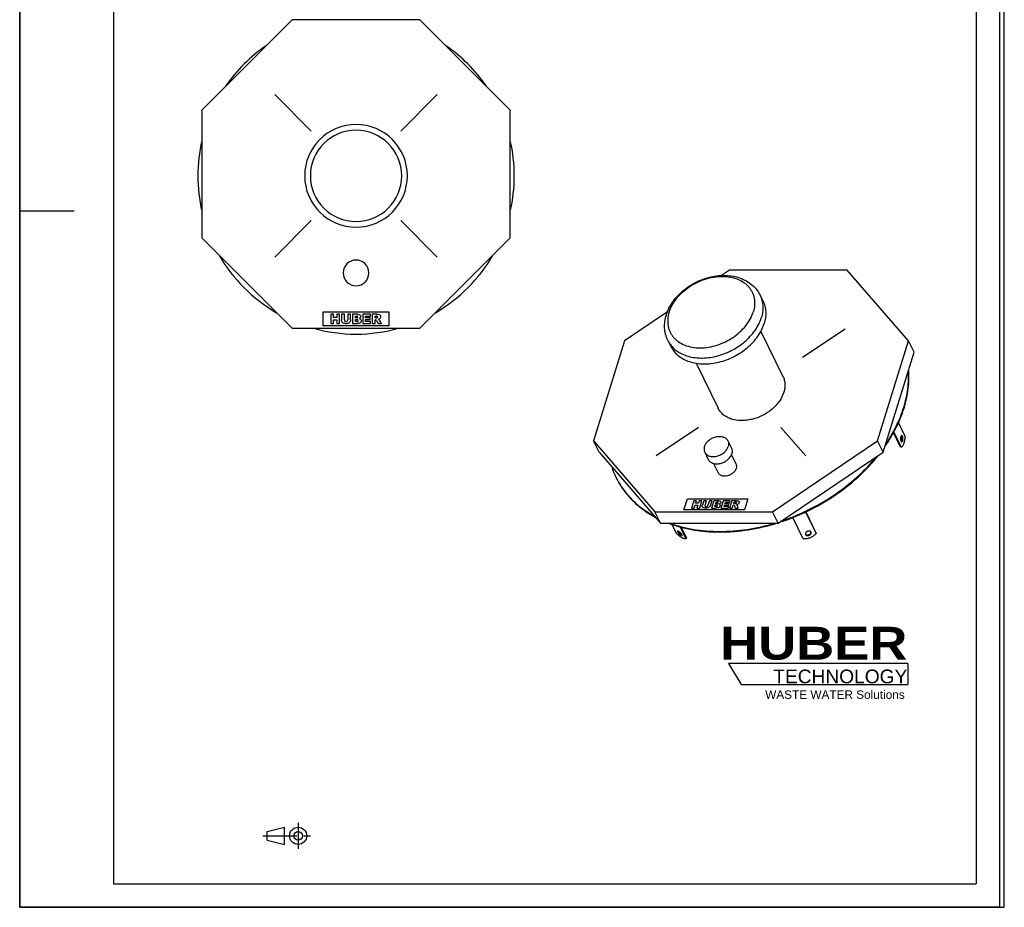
# Model space of a CAD drawing. Header units: millimetres. Extents: x 0 to 2100, y 0 to 2970.
# Tile 1 of 2: x 0 to 2100, y 0 to 1893. Entities that reach past the tile are written whole.
import ezdxf

# ---------------------------------------------------------------- set-up
doc = ezdxf.new("R2010")
doc.units = ezdxf.units.MM
doc.header["$LTSCALE"] = 193.6
doc.linetypes.add('CENTER', pattern=[0.6, 0.375, -0.075, 0.075, -0.075])
doc.layers.get('0').update_dxf_attribs({"linetype": 'CONTINUOUS'})
for name, color, linetype in [('_ACHSEN', 7, 'CONTINUOUS'), ('_KURVEN', 7, 'CONTINUOUS'), ('HUBER_Logo_BL0', 7, 'CONTINUOUS')]:
    doc.layers.add(name, color=color, linetype=linetype)
doc.styles.add('TEXTSTYLE_2', font='ariblk.ttf')
doc.styles.add('TEXTSTYLE_3', font='arial.ttf')

# ---------------------------------------------------------------- blocks, each defined once
blk = doc.blocks.new('HUBER_LOGO_BL0', base_point=(1705.8, 504.8))
at = {"layer": 'HUBER_Logo_BL0', "color": 5, "linetype": 'CONTINUOUS'}
for p, q in [((1894.2, 520.3), (1511.7, 520.3)), ((1511.7, 520.3), (1538.7, 475.3)), ((1894.2, 520.3), (1894.2, 475.3)), ((1538.7, 475.3), (1894.2, 475.3))]:
    blk.add_line(p, q, dxfattribs=at)
at = {"layer": 'HUBER_Logo_BL0', "color": 2, "linetype": 'CONTINUOUS', "attachment_point": 3, "line_spacing_factor": 0.78}
for s, insert, char_height, width, style in [('HUBER\\P\\Farial.ttf;\\H29.25;TECHNOLOGY ', (1893.2, 598.3), 70.2, 387.672, 'TEXTSTYLE_2'), ('WASTE WATER Solutions', (1887.6, 462.6), 18, 297.033, 'TEXTSTYLE_3')]:
    blk.add_mtext(s, dxfattribs=dict(at, insert=insert, char_height=char_height, width=width, style=style))
blk = doc.blocks.new('PROJEKTIONSMETHODE_1_BL1', base_point=(570, 152.5))
at = {"color": 2, "linetype": 'CONTINUOUS'}
for p, q in [((527.8, 161.7), (564.5, 170.8)), ((564.5, 134.2), (564.5, 170.8)), ((527.8, 143.3), (527.8, 161.7)), ((527.8, 143.3), (564.5, 134.2))]:
    blk.add_line(p, q, dxfattribs=at)
at = {"color": 2, "linetype": 'CENTER'}
for p, q in [((593.8, 180), (593.8, 125)), ((518.7, 152.5), (621.3, 152.5))]:
    blk.add_line(p, q, dxfattribs=at)
at = {"color": 2, "linetype": 'CONTINUOUS'}
for radius in [18.3, 9.17]:
    blk.add_circle((593.8, 152.5), radius, dxfattribs=at)

msp = doc.modelspace()

# ---------------------------------------------------------------- linework, layer by layer
at = {"color": 7, "linetype": 'CONTINUOUS'}
for p, q in [((0, 0), (0, 2970)), ((0, 0), (0, 2970)), ((2100, 0), (2100, 2970)), ((2100, 0), (2100, 2970)), ((581.08, 1892.92), (388.35, 1700.19)), ((853.63, 1892.92), (581.08, 1892.92)), ((1046.35, 1700.19), (853.63, 1892.92)), ((388.35, 1700.19), (388.35, 1427.64)), ((1046.35, 1427.64), (1046.35, 1700.19)), ((388.35, 1427.64), (581.08, 1234.92)), ((853.63, 1234.92), (1046.35, 1427.64)), ((1513.82, 1359.11), (1496.6, 1347.51)), ((1764.86, 1359.11), (1513.82, 1359.11)), ((1895.72, 1208.15), (1764.86, 1359.11)), ((1381.4, 1269.93), (1289.66, 1208.15)), ((581.08, 1234.92), (853.63, 1234.92)), ((1289.66, 1208.15), (1223.69, 994.65)), ((1829.74, 994.65), (1895.72, 1208.15)), ((1907.62, 1183.9), (1895.72, 1208.15)), ((1841.64, 970.41), (1907.62, 1183.9)), ((1235.58, 970.41), (1223.69, 994.65)), ((1223.69, 994.65), (1354.54, 843.68)), ((1605.58, 843.68), (1829.74, 994.65)), ((1841.64, 970.41), (1829.74, 994.65)), ((1235.58, 970.41), (1366.44, 819.44)), ((1617.48, 819.44), (1841.64, 970.41)), ((1354.54, 843.68), (1605.58, 843.68)), ((1366.44, 819.44), (1354.54, 843.68)), ((1617.48, 819.44), (1605.58, 843.68)), ((1366.44, 819.44), (1617.48, 819.44)), ((0, 0), (2100, 0)), ((0, 0), (2100, 0))]:
    msp.add_line(p, q, dxfattribs=at)
at = {"color": 3, "linetype": 'CONTINUOUS'}
for p, q in [((0, 2950), (0, 1485)), ((2090, 2950), (2090, 0)), ((0, 1485), (0, 0)), ((0, 1485), (116, 1485)), ((2090, 0), (0, 0))]:
    msp.add_line(p, q, dxfattribs=at)
at = {"color": 5, "linetype": 'CONTINUOUS'}
for p, q in [((200, 2900), (200, 50)), ((2040, 2900), (2040, 50)), ((200, 50), (2040, 50))]:
    msp.add_line(p, q, dxfattribs=at)
at = {"color": 7, "linetype": 'CONTINUOUS'}
for centre, radius, start, end in [((717.35, 1559.92), 337.5, 124.49949, 145.48396), ((717.35, 1559.92), 337.5, 34.51604, 55.50051), ((717.35, 1559.92), 337.5, 167.13451, 180), ((717.35, 1559.92), 337.5, 0, 12.86549), ((717.35, 1559.92), 337.5, 180, 192.86549), ((717.35, 1559.92), 337.5, 347.13451, 360), ((717.35, 1559.92), 337.5, 210.1222, 239.86176), ((717.35, 1559.92), 337.5, 300.13824, 329.8778), ((717.35, 1559.92), 337.5, 254.37688, 285.62312), ((1430.14, 995.01), 176.57, 198.43051, 206.12754), ((1429.34, 994.66), 175.69, 206.13854, 206.59005)]:
    msp.add_arc(centre, radius, start, end, dxfattribs=at)
for points, knots in [([(1885.46, 1065.94), (1889.49, 1079), (1893.95, 1098.91), (1896.18, 1125.57), (1896.04, 1138.66), (1895.65, 1145.11)], [0, 0, 0, 0, 0.5112759, 0.7582047, 1, 1, 1, 1]), ([(1886.07, 1064.7), (1890.24, 1078.2), (1894.79, 1098.8), (1896.88, 1126.37), (1896.58, 1139.89), (1896.09, 1146.54)], [0, 0, 0, 0, 0.5115858, 0.7584118, 1, 1, 1, 1]), ([(1845.5, 982.85), (1854.41, 995.73), (1870.12, 1022.05), (1881.67, 1050.48), (1886.07, 1064.7)], [0, 0, 0, 0, 0.5125795, 1, 1, 1, 1]), ([(1846.72, 986.77), (1855.19, 999.26), (1870.15, 1024.76), (1881.21, 1052.21), (1885.46, 1065.94)], [0, 0, 0, 0, 0.512191, 1, 1, 1, 1]), ([(1619.29, 820.64), (1640.14, 827.3), (1680.95, 843.64), (1737.78, 876.26), (1788.56, 915.92), (1817.78, 946.81), (1830.76, 963.05)], [0, 0, 0, 0, 0.2542065, 0.5085868, 0.7585629, 1, 1, 1, 1]), ([(1623.46, 823.44), (1643.45, 830.07), (1682.58, 846.1), (1737.16, 877.63), (1786.13, 915.68), (1814.52, 945.17), (1827.22, 960.68)], [0, 0, 0, 0, 0.25414, 0.5082745, 0.7581731, 1, 1, 1, 1]), ([(1272.22, 916.02), (1276.49, 907.32), (1286.56, 890.49), (1305.75, 867.86), (1328.77, 848.08), (1346.14, 837.17), (1355.28, 832.25)], [0, 0, 0, 0, 0.2426399, 0.4883896, 0.7400731, 1, 1, 1, 1]), ([(1272.23, 916.02), (1276.48, 907.52), (1286.45, 891.09), (1305.33, 868.96), (1327.88, 849.57), (1344.86, 838.82), (1353.8, 833.97)], [0, 0, 0, 0, 0.2427176, 0.4885665, 0.7402537, 1, 1, 1, 1]), ([(1383.41, 819.42), (1400.35, 812.94), (1427.29, 805.79), (1464.44, 801.1), (1503.99, 799.51), (1555.05, 803.75), (1595.36, 813.22), (1615.41, 819.42)], [0, 0, 0, 0, 0.2305907, 0.3514273, 0.4756924, 0.7331449, 1, 1, 1, 1]), ([(1386.14, 819.41), (1402.65, 813.36), (1428.8, 806.68), (1464.79, 802.29), (1503.01, 800.81), (1552.31, 804.76), (1591.28, 813.61), (1610.68, 819.41)], [0, 0, 0, 0, 0.2312383, 0.3521981, 0.4764624, 0.7336282, 1, 1, 1, 1])]:
    msp.add_open_spline(points, degree=3, knots=knots, dxfattribs=at)
at = {"layer": '_ACHSEN', "color": 7, "linetype": 'CONTINUOUS'}
for p, q in [((1579.08, 1305.37), (1585.18, 1292.94)), ((1580.74, 1228.22), (1627.86, 1132.19)), ((1382.47, 1208.89), (1388.57, 1196.46)), ((1442.49, 1160.36), (1489.61, 1064.34)), ((1874.09, 1033.18), (1887.93, 1004.96)), ((1878.83, 981.46), (1863.68, 1012.33)), ((1880.67, 981.46), (1864.66, 1014.1)), ((1510.44, 994.85), (1518.06, 979.31)), ((1461.06, 970.62), (1468.69, 955.08)), ((1880.67, 981.46), (1878.83, 981.46)), ((1479.91, 946.52), (1489.6, 926.78)), ((1517.97, 965.2), (1527.66, 945.46)), ((1676.22, 843.09), (1698.71, 797.27)), ((1676.36, 843.15), (1698.21, 798.63)), ((1671.15, 785.52), (1648.74, 831.18)), ((1400.76, 797.27), (1391.29, 816.58)), ((1408.42, 811.28), (1421.06, 785.52)), ((1410.72, 810.67), (1422.4, 786.88)), ((1687.97, 799.87), (1687.85, 800.16)), ((1698.71, 797.27), (1698.21, 798.63)), ((1421.06, 785.52), (1422.4, 786.88)), ((1675.78, 795.36), (1675.91, 795.07))]:
    msp.add_line(p, q, dxfattribs=at)
for centre, radius, start, end in [((717.35, 1559.92), 109.5, 0, 180), ((717.35, 1559.92), 109.5, 180, 360), ((717.35, 1352.92), 27.5, 0, 180), ((717.35, 1352.92), 27.5, 180, 360)]:
    msp.add_arc(centre, radius, start, end, dxfattribs=at)
at = {"layer": '_ACHSEN', "color": 9, "linetype": 'CONTINUOUS'}
for start, end in [(0, 180), (180, 360)]:
    msp.add_arc((717.35, 1559.92), 97.33, start, end, dxfattribs=at)
at = {"layer": '_ACHSEN', "color": 7, "linetype": 'CONTINUOUS'}
for points, knots in [([(1379.17, 1263.6), (1380.65, 1268.41), (1384.51, 1277.94), (1392.5, 1291.34), (1402.56, 1303.81), (1418.45, 1319), (1437.27, 1331.27), (1457.83, 1340.05), (1473.84, 1344.75), (1490.05, 1347.41), (1506.1, 1347.95), (1521.66, 1346.3), (1536.4, 1342.42), (1549.95, 1336.31), (1561.93, 1328.02), (1571.92, 1317.68), (1577, 1309.6), (1579.08, 1305.37)], [0, 0, 0, 0, 0.0602636, 0.1222747, 0.1860361, 0.2513419, 0.3846533, 0.4517738, 0.5183244, 0.5837695, 0.6477025, 0.7098968, 0.7703338, 0.8291955, 0.8868171, 0.9436113, 1, 1, 1, 1]), ([(1585.18, 1292.94), (1586.91, 1289.4), (1589.68, 1281.87), (1591.47, 1269.81), (1590.9, 1257.22), (1589.02, 1248.86), (1587.73, 1244.7)], [0, 0, 0, 0, 0.2390843, 0.4829162, 0.7355749, 1, 1, 1, 1]), ([(1382.47, 1208.89), (1380.45, 1213.02), (1378.04, 1219.55), (1376.18, 1228.6), (1375.21, 1237.88), (1375.68, 1249.73), (1377.75, 1259.03), (1379.17, 1263.6)], [0, 0, 0, 0, 0.245677, 0.3691889, 0.4933278, 0.7440963, 1, 1, 1, 1]), ([(1388.57, 1196.46), (1390.42, 1192.7), (1395.02, 1185.47), (1404.24, 1176.25), (1415.53, 1168.8), (1428.59, 1163.3), (1443.08, 1159.87), (1458.64, 1158.58), (1474.89, 1159.44), (1491.42, 1162.42), (1507.84, 1167.46), (1528.93, 1176.71), (1548.2, 1189.41), (1564.42, 1204.93), (1574.55, 1217.48), (1582.49, 1230.71), (1586.29, 1240.04), (1587.73, 1244.7)], [0, 0, 0, 0, 0.0506985, 0.1025338, 0.1564624, 0.21314, 0.2728775, 0.3356566, 0.4011768, 0.4689144, 0.5381819, 0.608187, 0.7468171, 0.8140719, 0.8789642, 0.9410192, 1, 1, 1, 1]), ([(1627.86, 1132.19), (1629.08, 1129.7), (1631.03, 1124.41), (1632.28, 1115.92), (1631.89, 1107.07), (1630.56, 1101.19), (1629.66, 1098.27)], [0, 0, 0, 0, 0.2390843, 0.4829162, 0.7355749, 1, 1, 1, 1]), ([(1629.66, 1098.27), (1627.58, 1091.56), (1622.53, 1081.76), (1613.27, 1070.31), (1604.79, 1062.19), (1595.17, 1054.98), (1581.17, 1046.83), (1565.93, 1041.13), (1550.3, 1038.31), (1535.44, 1037.52), (1521.11, 1039.61), (1508.57, 1044.89), (1500.63, 1050.13), (1494.15, 1056.62), (1490.91, 1061.7), (1489.61, 1064.34)], [0, 0, 0, 0, 0.1207626, 0.1857005, 0.2530024, 0.322015, 0.3919658, 0.531102, 0.598887, 0.6644532, 0.7867106, 0.843428, 0.8973944, 0.9492659, 1, 1, 1, 1]), ([(1460.42, 982.74), (1461.16, 985.13), (1463.61, 989.88), (1468.22, 994.82), (1472.74, 998.2), (1477.74, 1001.11), (1484.45, 1003.62), (1491.44, 1004.48), (1496.75, 1004.04), (1500.39, 1003.18), (1503.67, 1001.8), (1506.5, 999.93), (1508.82, 997.61), (1509.97, 995.8), (1510.44, 994.85)], [0, 0, 0, 0, 0.1207864, 0.2527778, 0.321804, 0.3917686, 0.5309321, 0.664042, 0.7268775, 0.7866686, 0.8433971, 0.8973742, 0.9492559, 1, 1, 1, 1]), ([(1510.44, 994.85), (1510.87, 993.96), (1511.57, 992.07), (1512.02, 989.04), (1511.87, 985.88), (1511.4, 983.78), (1511.08, 982.74)], [0, 0, 0, 0, 0.2390843, 0.4829162, 0.7355751, 1, 1, 1, 1]), ([(1881.25, 1005.93), (1881.12, 1005.93), (1880.84, 1005.87), (1880.45, 1005.62), (1880.09, 1005.23), (1879.62, 1004.48), (1879.16, 1003.25), (1878.81, 1001.52), (1878.68, 999.6), (1878.78, 997.66), (1879.08, 995.89), (1879.45, 994.8), (1879.68, 994.34)], [0, 0, 0, 0, 0.0313934, 0.066536, 0.1078922, 0.1565391, 0.2753624, 0.4178848, 0.5738379, 0.7308845, 0.876531, 1, 1, 1, 1]), ([(1879.68, 994.34), (1879.78, 994.13), (1879.99, 993.75), (1880.38, 993.3), (1880.8, 993), (1881.11, 992.93), (1881.25, 992.93)], [0, 0, 0, 0, 0.3159479, 0.5820842, 0.8045575, 1, 1, 1, 1]), ([(1880.98, 1004.52), (1880.94, 1004.62), (1880.75, 1004.96), (1880.53, 1005.29), (1880.33, 1005.48)], [0, 0, 0, 0, 0.2786223, 1, 1, 1, 1]), ([(1880.33, 993.38), (1880.57, 993.61), (1880.99, 994.26), (1881.44, 995.44), (1881.77, 996.88), (1881.94, 998.48), (1881.95, 1000.15), (1881.8, 1001.77), (1881.5, 1003.24), (1881.18, 1004.13), (1880.98, 1004.52)], [0, 0, 0, 0, 0.0866466, 0.1962804, 0.3252186, 0.4669439, 0.613478, 0.7563449, 0.8874461, 1, 1, 1, 1]), ([(1887.93, 1004.96), (1887.91, 1002.33), (1887.63, 998.46), (1886.76, 993.52), (1885.91, 990.19), (1884.86, 987.26), (1883.64, 984.79), (1882.29, 982.84), (1881.22, 981.83), (1880.67, 981.46)], [0, 0, 0, 0, 0.3121755, 0.4589902, 0.5954763, 0.719105, 0.8280294, 0.9214149, 1, 1, 1, 1]), ([(1882.83, 1004.52), (1882.72, 1004.73), (1882.51, 1005.1), (1882.13, 1005.56), (1881.71, 1005.86), (1881.4, 1005.93), (1881.25, 1005.93)], [0, 0, 0, 0, 0.3159479, 0.5820842, 0.8045575, 1, 1, 1, 1]), ([(1881.25, 992.93), (1881.38, 992.93), (1881.67, 992.99), (1882.06, 993.24), (1882.42, 993.63), (1882.89, 994.38), (1883.35, 995.61), (1883.69, 997.34), (1883.82, 999.26), (1883.73, 1001.2), (1883.42, 1002.97), (1883.05, 1004.05), (1882.83, 1004.52)], [0, 0, 0, 0, 0.0313934, 0.066536, 0.1078922, 0.1565391, 0.2753624, 0.4178848, 0.5738379, 0.7308845, 0.876531, 1, 1, 1, 1]), ([(1460.42, 982.74), (1460.1, 981.69), (1459.62, 979.59), (1459.48, 976.43), (1459.93, 973.4), (1460.63, 971.51), (1461.06, 970.62)], [0, 0, 0, 0, 0.2644249, 0.5170838, 0.7609157, 1, 1, 1, 1]), ([(1461.06, 970.62), (1461.53, 969.68), (1462.68, 967.86), (1465, 965.55), (1467.83, 963.68), (1471.11, 962.3), (1474.75, 961.43), (1480.06, 960.99), (1487.05, 961.86), (1493.76, 964.37), (1498.76, 967.28), (1503.27, 970.66), (1507.88, 975.59), (1510.34, 980.34), (1511.08, 982.74)], [0, 0, 0, 0, 0.0507441, 0.1026258, 0.1566029, 0.2133314, 0.2731225, 0.335958, 0.4690679, 0.6082314, 0.678196, 0.7472222, 0.8792136, 1, 1, 1, 1]), ([(1468.69, 955.08), (1469.15, 954.14), (1470.31, 952.32), (1472.62, 950.01), (1475.46, 948.13), (1478.74, 946.75), (1482.38, 945.89), (1487.69, 945.45), (1494.67, 946.32), (1501.39, 948.83), (1506.39, 951.74), (1510.9, 955.12), (1515.51, 960.05), (1517.96, 964.8), (1518.7, 967.2)], [0, 0, 0, 0, 0.0507441, 0.1026258, 0.1566029, 0.2133314, 0.2731225, 0.335958, 0.4690679, 0.6082314, 0.678196, 0.7472222, 0.8792136, 1, 1, 1, 1]), ([(1518.06, 979.31), (1518.5, 978.42), (1519.19, 976.53), (1519.64, 973.5), (1519.5, 970.34), (1519.03, 968.24), (1518.7, 967.2)], [0, 0, 0, 0, 0.2390843, 0.4829162, 0.7355751, 1, 1, 1, 1]), ([(1527.66, 945.46), (1528, 944.77), (1528.53, 943.31), (1529, 940.15), (1528.64, 937.69), (1528.15, 936.12)], [0, 0, 0, 0, 0.2395658, 0.4838887, 1, 1, 1, 1]), ([(1528.15, 936.12), (1527.58, 934.27), (1525.69, 930.61), (1522.14, 926.81), (1518.66, 924.2), (1514.8, 921.95), (1509.63, 920.02), (1504.24, 919.35), (1500.15, 919.69), (1497.34, 920.36), (1494.81, 921.42), (1492.63, 922.86), (1490.84, 924.65), (1489.95, 926.05), (1489.6, 926.78)], [0, 0, 0, 0, 0.1207864, 0.2527778, 0.321804, 0.3917686, 0.5309321, 0.664042, 0.7268775, 0.7866686, 0.8433971, 0.8973742, 0.9492559, 1, 1, 1, 1]), ([(1403.24, 802.18), (1403.15, 802.09), (1403.03, 801.83), (1403.03, 801.36), (1403.18, 800.78), (1403.36, 800.38), (1403.46, 800.16)], [0, 0, 0, 0, 0.1693051, 0.3817416, 0.6574059, 1, 1, 1, 1]), ([(1412.26, 795.07), (1412.03, 795.53), (1411.44, 796.49), (1410.34, 797.88), (1409.02, 799.26), (1407.61, 800.49), (1406.4, 801.36), (1405.49, 801.88), (1404.89, 802.16), (1404.35, 802.33), (1403.89, 802.4), (1403.51, 802.37), (1403.31, 802.25), (1403.24, 802.18)], [0, 0, 0, 0, 0.1275652, 0.2782049, 0.4398875, 0.5992188, 0.7430864, 0.8056565, 0.8604679, 0.9068315, 0.9446349, 0.9747798, 1, 1, 1, 1]), ([(1403.46, 800.16), (1403.69, 799.69), (1404.29, 798.74), (1405.39, 797.34), (1406.71, 795.97), (1408.12, 794.73), (1409.32, 793.87), (1410.24, 793.34), (1410.84, 793.07), (1411.37, 792.89), (1411.83, 792.82), (1412.21, 792.86), (1412.41, 792.97), (1412.49, 793.04)], [0, 0, 0, 0, 0.1275652, 0.2782049, 0.4398875, 0.5992188, 0.7430864, 0.8056565, 0.8604679, 0.9068315, 0.9446349, 0.9747798, 1, 1, 1, 1]), ([(1404.49, 802.28), (1404.51, 802.22), (1404.6, 801.96), (1404.71, 801.7), (1404.8, 801.51)], [0, 0, 0, 0, 0.2291047, 1, 1, 1, 1]), ([(1404.8, 801.51), (1404.98, 801.16), (1405.42, 800.41), (1406.53, 798.9), (1408.23, 797.1), (1410.1, 795.57), (1411.57, 794.69), (1412.25, 794.39), (1412.57, 794.3)], [0, 0, 0, 0, 0.1106383, 0.2390459, 0.5229938, 0.7944181, 0.9081174, 1, 1, 1, 1]), ([(1687.85, 800.16), (1687.72, 800.42), (1687.38, 800.92), (1686.67, 801.53), (1685.8, 801.99), (1684.4, 802.39), (1682.43, 802.44), (1680.07, 801.84), (1677.96, 800.67), (1676.59, 799.29), (1675.89, 798.05), (1675.61, 797.12), (1675.56, 796.21), (1675.68, 795.63), (1675.78, 795.36)], [0, 0, 0, 0, 0.0512439, 0.1050335, 0.1626019, 0.2244657, 0.3595633, 0.5041896, 0.6478009, 0.7802313, 0.8405011, 0.8965826, 0.9492571, 1, 1, 1, 1]), ([(1675.61, 796.06), (1675.92, 795.6), (1676.85, 794.78), (1678.68, 794.19), (1680.8, 794.15), (1682.97, 794.68), (1684.96, 795.7), (1686.54, 797.1), (1687.54, 798.75), (1687.71, 799.97), (1687.64, 800.52)], [0, 0, 0, 0, 0.1049478, 0.2241204, 0.3577942, 0.5001611, 0.6424943, 0.7760773, 0.8951351, 1, 1, 1, 1]), ([(1675.91, 795.07), (1676.03, 794.8), (1676.37, 794.3), (1677.08, 793.69), (1677.96, 793.24), (1679.35, 792.83), (1681.33, 792.78), (1683.68, 793.38), (1685.79, 794.55), (1687.17, 795.93), (1687.86, 797.17), (1688.15, 798.1), (1688.2, 799.01), (1688.07, 799.6), (1687.97, 799.87)], [0, 0, 0, 0, 0.0512439, 0.1050335, 0.1626019, 0.2244657, 0.3595633, 0.5041896, 0.6478009, 0.7802313, 0.8405011, 0.8965826, 0.9492571, 1, 1, 1, 1]), ([(1421.06, 785.52), (1420.52, 785.43), (1419.26, 785.47), (1417.24, 785.98), (1414.9, 786.94), (1412.31, 788.31), (1409.53, 790.08), (1405.55, 792.98), (1402.65, 795.48), (1400.76, 797.27)], [0, 0, 0, 0, 0.0686659, 0.1553357, 0.2607502, 0.3838241, 0.522397, 0.6735982, 1, 1, 1, 1]), ([(1412.49, 793.04), (1412.57, 793.13), (1412.7, 793.39), (1412.69, 793.86), (1412.54, 794.44), (1412.37, 794.85), (1412.26, 795.07)], [0, 0, 0, 0, 0.1693051, 0.3817416, 0.6574059, 1, 1, 1, 1]), ([(1698.71, 797.27), (1697.16, 795.35), (1693.37, 791.83), (1686.54, 788.01), (1678.97, 785.72), (1673.7, 785.35), (1671.15, 785.52)], [0, 0, 0, 0, 0.2392544, 0.494328, 0.7524341, 1, 1, 1, 1])]:
    msp.add_open_spline(points, degree=3, knots=knots, dxfattribs=at)
at = {"layer": '_ACHSEN', "color": 9, "linetype": 'CONTINUOUS'}
for points, knots in [([(1385.14, 1269.33), (1386.73, 1274.48), (1391.18, 1284.76), (1400.79, 1299.04), (1413.19, 1312.18), (1427.9, 1323.68), (1444.37, 1333.12), (1462, 1340.16), (1480.11, 1344.53), (1498.04, 1346.06), (1515.13, 1344.67), (1530.74, 1340.41), (1542.2, 1334.45), (1549.93, 1328.41), (1554.93, 1323.37), (1559.15, 1317.8), (1562.56, 1311.75), (1565.11, 1305.3), (1566.79, 1298.49), (1567.57, 1291.41), (1567.41, 1281.56), (1565.92, 1274.15), (1564.43, 1269.33)], [0, 0, 0, 0, 0.0610728, 0.1260045, 0.1942856, 0.2649997, 0.336966, 0.4088767, 0.4794293, 0.5474599, 0.6120808, 0.672823, 0.7297742, 0.7570858, 0.7837831, 0.8100557, 0.836119, 0.8622016, 0.888531, 0.915319, 0.9427499, 1, 1, 1, 1]), ([(1579.08, 1305.37), (1580.81, 1301.84), (1583.58, 1294.31), (1585.37, 1282.24), (1584.8, 1269.65), (1582.92, 1261.3), (1581.63, 1257.13)], [0, 0, 0, 0, 0.2390843, 0.4829162, 0.7355749, 1, 1, 1, 1]), ([(1385.14, 1269.33), (1383.65, 1264.51), (1382.17, 1257.1), (1382.01, 1247.25), (1382.79, 1240.17), (1384.47, 1233.36), (1387.02, 1226.91), (1390.42, 1220.86), (1394.65, 1215.29), (1399.65, 1210.25), (1407.38, 1204.21), (1418.83, 1198.25), (1434.44, 1193.99), (1451.53, 1192.6), (1469.47, 1194.13), (1487.58, 1198.5), (1505.2, 1205.54), (1521.68, 1214.98), (1536.39, 1226.48), (1548.79, 1239.62), (1558.4, 1253.9), (1562.84, 1264.18), (1564.43, 1269.33)], [0, 0, 0, 0, 0.0572501, 0.084681, 0.111469, 0.1377984, 0.163881, 0.1899443, 0.2162169, 0.2429142, 0.2702258, 0.327177, 0.3879192, 0.4525401, 0.5205707, 0.5911233, 0.663034, 0.7350003, 0.8057144, 0.8739955, 0.9389272, 1, 1, 1, 1]), ([(1382.47, 1208.89), (1384.32, 1205.13), (1388.92, 1197.9), (1398.14, 1188.68), (1409.43, 1181.23), (1422.49, 1175.74), (1436.98, 1172.31), (1452.54, 1171.01), (1468.79, 1171.87), (1485.32, 1174.86), (1501.73, 1179.9), (1522.83, 1189.14), (1542.1, 1201.84), (1558.32, 1217.36), (1568.45, 1229.91), (1576.39, 1243.15), (1580.19, 1252.47), (1581.63, 1257.13)], [0, 0, 0, 0, 0.0506985, 0.1025338, 0.1564624, 0.21314, 0.2728775, 0.3356566, 0.4011768, 0.4689144, 0.5381819, 0.608187, 0.7468171, 0.8140719, 0.8789642, 0.9410192, 1, 1, 1, 1])]:
    msp.add_open_spline(points, degree=3, knots=knots, dxfattribs=at)
at = {"layer": '_KURVEN', "color": 4, "linetype": 'CONTINUOUS'}
for p, q in [((621.89, 1655.38), (544.11, 1733.16)), ((812.81, 1655.38), (890.59, 1733.16)), ((621.89, 1464.46), (544.11, 1386.68)), ((812.81, 1464.46), (890.59, 1386.68)), ((647.35, 1269.92), (787.35, 1269.92)), ((647.35, 1239.92), (647.35, 1269.92)), ((663.26, 1264.92), (663.26, 1244.92)), ((669.44, 1264.92), (663.26, 1264.92)), ((669.44, 1257.92), (669.44, 1264.92)), ((682.4, 1264.92), (676.19, 1264.92)), ((676.19, 1264.92), (676.19, 1257.92)), ((682.4, 1244.92), (682.4, 1264.92)), ((692.69, 1264.92), (686.52, 1264.92)), ((686.52, 1264.92), (686.52, 1252.99)), ((692.69, 1252.71), (692.69, 1264.92)), ((699.52, 1264.92), (699.52, 1252.71)), ((705.69, 1264.92), (699.52, 1264.92)), ((705.69, 1252.99), (705.69, 1264.92)), ((709.79, 1264.92), (709.79, 1244.92)), ((721.36, 1264.92), (709.79, 1264.92)), ((716.03, 1257.07), (716.03, 1260.87)), ((716.03, 1260.87), (718.76, 1260.87)), ((731.5, 1264.92), (731.5, 1244.92)), ((748.06, 1264.92), (731.5, 1264.92)), ((737.69, 1257.47), (737.69, 1260.65)), ((737.69, 1260.65), (748.06, 1260.65)), ((748.06, 1260.65), (748.06, 1264.92)), ((762.07, 1264.92), (751.77, 1264.92)), ((751.77, 1264.92), (751.77, 1244.92)), ((757.98, 1256.81), (757.98, 1260.88)), ((757.98, 1260.88), (760.69, 1260.88)), ((787.35, 1269.92), (787.35, 1239.92)), ((787.35, 1239.92), (647.35, 1239.92)), ((663.26, 1244.92), (669.44, 1244.92)), ((676.19, 1257.92), (669.44, 1257.92)), ((669.44, 1244.92), (669.44, 1253.01)), ((669.44, 1253.01), (676.19, 1253.01)), ((676.19, 1253.01), (676.19, 1244.92)), ((676.19, 1244.92), (682.4, 1244.92)), ((709.79, 1244.92), (720.46, 1244.92)), ((718.72, 1257.07), (716.03, 1257.07)), ((716.03, 1253.27), (719.17, 1253.27)), ((716.03, 1249.21), (716.03, 1253.27)), ((719.18, 1249.21), (716.03, 1249.21)), ((731.5, 1244.92), (748.36, 1244.92)), ((747.31, 1257.47), (737.69, 1257.47)), ((737.69, 1249.45), (737.69, 1253.39)), ((737.69, 1253.39), (747.31, 1253.39)), ((748.36, 1249.45), (737.69, 1249.45)), ((747.31, 1253.39), (747.31, 1257.47)), ((748.36, 1244.92), (748.36, 1249.45)), ((751.77, 1244.92), (757.98, 1244.92)), ((760.59, 1256.81), (757.98, 1256.81)), ((757.98, 1244.92), (757.98, 1253.03)), ((757.98, 1253.03), (758.53, 1253.03)), ((761.16, 1251.03), (764.46, 1244.92)), ((764.46, 1244.92), (771.45, 1244.92)), ((771.45, 1244.92), (768.44, 1250.7)), ((1669.77, 1173.04), (1760.24, 1233.97)), ((1447.7, 1023.49), (1357.23, 962.56)), ((1623.55, 1023.49), (1676.36, 962.56)), ((1416.8, 847.6), (1424.06, 871.1)), ((1424.06, 871.1), (1553.01, 871.1)), ((1437.5, 867.18), (1432.66, 851.52)), ((1443.19, 867.18), (1437.5, 867.18)), ((1441.5, 861.7), (1443.19, 867.18)), ((1447.72, 861.7), (1441.5, 861.7)), ((1449.41, 867.18), (1447.72, 861.7)), ((1455.13, 867.18), (1449.41, 867.18)), ((1450.29, 851.52), (1455.13, 867.18)), ((1458.93, 867.18), (1456.04, 857.84)), ((1464.61, 867.18), (1458.93, 867.18)), ((1461.65, 857.62), (1464.61, 867.18)), ((1470.9, 867.18), (1467.95, 857.62)), ((1476.58, 867.18), (1470.9, 867.18)), ((1473.7, 857.84), (1476.58, 867.18)), ((1480.36, 867.18), (1475.52, 851.52)), ((1491.02, 867.18), (1480.36, 867.18)), ((1484.21, 861.04), (1485.13, 864.01)), ((1486.68, 861.04), (1484.21, 861.04)), ((1485.13, 864.01), (1487.64, 864.01)), ((1500.36, 867.18), (1495.51, 851.52)), ((1515.61, 867.18), (1500.36, 867.18)), ((1504.26, 861.35), (1505.03, 863.84)), ((1513.12, 861.35), (1504.26, 861.35)), ((1505.03, 863.84), (1514.58, 863.84)), ((1512.13, 858.15), (1513.12, 861.35)), ((1519.03, 867.18), (1514.19, 851.52)), ((1514.58, 863.84), (1515.61, 867.18)), ((1528.52, 867.18), (1519.03, 867.18)), ((1522.78, 860.84), (1523.77, 864.02)), ((1523.77, 864.02), (1526.27, 864.02)), ((1553.01, 871.1), (1545.75, 847.6)), ((1545.75, 847.6), (1416.8, 847.6)), ((1432.66, 851.52), (1438.35, 851.52)), ((1438.35, 851.52), (1440.31, 857.85)), ((1440.31, 857.85), (1446.53, 857.85)), ((1446.53, 857.85), (1444.57, 851.52)), ((1444.57, 851.52), (1450.29, 851.52)), ((1475.52, 851.52), (1485.35, 851.52)), ((1482.31, 854.88), (1483.29, 858.06)), ((1485.21, 854.88), (1482.31, 854.88)), ((1483.29, 858.06), (1486.18, 858.06)), ((1495.51, 851.52), (1511.05, 851.52)), ((1502.32, 855.07), (1503.27, 858.15)), ((1512.14, 855.07), (1502.32, 855.07)), ((1503.27, 858.15), (1512.13, 858.15)), ((1511.05, 851.52), (1512.14, 855.07)), ((1514.19, 851.52), (1519.9, 851.52)), ((1519.9, 851.52), (1521.87, 857.88)), ((1521.87, 857.88), (1522.37, 857.88)), ((1525.18, 860.84), (1522.78, 860.84)), ((1524.31, 856.31), (1525.87, 851.52)), ((1525.87, 851.52), (1532.31, 851.52)), ((1532.31, 851.52), (1530.94, 856.05))]:
    msp.add_line(p, q, dxfattribs=at)
for points in [[(720.72, 1260.37), (720.34, 1260.7), (719.69, 1260.87), (718.76, 1260.87)], [(721.3, 1259.01), (721.3, 1259.58), (721.1, 1260.05), (720.72, 1260.37)], [(721.36, 1264.92), (723.29, 1264.92), (724.76, 1264.44), (725.8, 1263.48)], [(725.8, 1263.48), (726.83, 1262.53), (727.35, 1261.34), (727.35, 1259.94)], [(763, 1260.36), (762.59, 1260.7), (761.81, 1260.88), (760.69, 1260.88)], [(762.07, 1264.92), (763.98, 1264.92), (765.44, 1264.75), (766.45, 1264.43)], [(763.61, 1258.87), (763.61, 1259.51), (763.41, 1260.01), (763, 1260.36)], [(766.45, 1264.43), (767.46, 1264.1), (768.27, 1263.48), (768.89, 1262.59)], [(768.89, 1262.59), (769.51, 1261.71), (769.82, 1260.63), (769.82, 1259.36)], [(687.09, 1249.61), (686.71, 1250.89), (686.52, 1252.01), (686.52, 1252.99)], [(688.41, 1247.31), (687.76, 1248.05), (687.33, 1248.82), (687.09, 1249.61)], [(690.53, 1245.58), (689.75, 1245.99), (689.04, 1246.57), (688.41, 1247.31)], [(693.41, 1244.78), (692.26, 1244.92), (691.3, 1245.18), (690.53, 1245.58)], [(692.69, 1252.71), (692.69, 1251.62), (692.99, 1250.77), (693.59, 1250.16)], [(696.6, 1244.58), (695.62, 1244.58), (694.56, 1244.64), (693.41, 1244.78)], [(693.59, 1250.16), (694.19, 1249.54), (695.03, 1249.24), (696.11, 1249.24)], [(696.11, 1249.24), (697.18, 1249.24), (698.01, 1249.54), (698.61, 1250.14)], [(700.92, 1245.24), (699.73, 1244.81), (698.28, 1244.58), (696.6, 1244.58)], [(698.61, 1250.14), (699.21, 1250.74), (699.52, 1251.6), (699.52, 1252.71)], [(703.4, 1246.9), (702.6, 1246.1), (701.79, 1245.56), (700.92, 1245.24)], [(705.13, 1249.65), (704.76, 1248.6), (704.19, 1247.69), (703.4, 1246.9)], [(705.69, 1252.99), (705.69, 1251.81), (705.5, 1250.7), (705.13, 1249.65)], [(718.72, 1257.07), (719.67, 1257.07), (720.34, 1257.24), (720.72, 1257.56)], [(721.43, 1252.72), (720.99, 1253.08), (720.24, 1253.27), (719.17, 1253.27)], [(719.18, 1249.21), (720.24, 1249.21), (720.99, 1249.39), (721.43, 1249.77)], [(723.23, 1245.19), (721.84, 1245), (720.91, 1244.92), (720.46, 1244.92)], [(720.72, 1257.56), (721.1, 1257.89), (721.3, 1258.38), (721.3, 1259.01)], [(722.09, 1251.3), (722.09, 1251.89), (721.87, 1252.37), (721.43, 1252.72)], [(721.43, 1249.77), (721.87, 1250.16), (722.09, 1250.66), (722.09, 1251.3)], [(725.58, 1245.84), (725.06, 1245.54), (724.27, 1245.33), (723.23, 1245.19)], [(726.25, 1256.89), (725.76, 1256.32), (725.03, 1255.89), (724.09, 1255.56)], [(724.09, 1255.56), (725.52, 1255.2), (726.57, 1254.62), (727.26, 1253.77)], [(727.55, 1247.81), (727.07, 1246.98), (726.41, 1246.32), (725.58, 1245.84)], [(727.35, 1259.94), (727.35, 1258.75), (726.98, 1257.74), (726.25, 1256.89)], [(727.26, 1253.77), (727.94, 1252.93), (728.28, 1251.87), (728.28, 1250.61)], [(728.28, 1250.61), (728.28, 1249.57), (728.03, 1248.63), (727.55, 1247.81)], [(760.03, 1252.56), (759.59, 1252.87), (759.08, 1253.03), (758.53, 1253.03)], [(761.16, 1251.03), (760.73, 1251.82), (760.37, 1252.33), (760.03, 1252.56)], [(760.59, 1256.81), (760.86, 1256.81), (761.4, 1256.9), (762.22, 1257.08)], [(762.22, 1257.08), (762.63, 1257.17), (762.96, 1257.37), (763.22, 1257.71)], [(763.22, 1257.71), (763.48, 1258.04), (763.61, 1258.44), (763.61, 1258.87)], [(767.15, 1254.53), (766.63, 1254.21), (765.91, 1253.95), (764.98, 1253.74)], [(764.98, 1253.74), (765.72, 1253.48), (766.26, 1253.24), (766.59, 1253)], [(766.59, 1253), (766.82, 1252.83), (767.15, 1252.49), (767.58, 1251.94)], [(769.1, 1256.48), (768.63, 1255.68), (767.98, 1255.03), (767.15, 1254.53)], [(767.58, 1251.94), (768.01, 1251.41), (768.29, 1251), (768.44, 1250.7)], [(769.82, 1259.36), (769.82, 1258.25), (769.58, 1257.29), (769.1, 1256.48)], [(1486.68, 861.04), (1487.56, 861.04), (1488.22, 861.17), (1488.65, 861.42)], [(1489.33, 863.63), (1489.06, 863.88), (1488.49, 864.01), (1487.64, 864.01)], [(1488.65, 861.42), (1489.08, 861.68), (1489.37, 862.07), (1489.53, 862.56)], [(1489.53, 862.56), (1489.67, 863.01), (1489.6, 863.37), (1489.33, 863.63)], [(1491.02, 867.18), (1492.79, 867.18), (1494.03, 866.81), (1494.76, 866.06)], [(1495.33, 863.28), (1495.04, 862.35), (1494.46, 861.56), (1493.58, 860.9)], [(1494.76, 866.06), (1495.48, 865.31), (1495.67, 864.38), (1495.33, 863.28)], [(1525.18, 860.84), (1525.44, 860.84), (1525.96, 860.9), (1526.76, 861.04)], [(1528.26, 863.61), (1527.97, 863.88), (1527.3, 864.02), (1526.27, 864.02)], [(1526.76, 861.04), (1527.15, 861.11), (1527.51, 861.27), (1527.83, 861.54)], [(1527.83, 861.54), (1528.15, 861.8), (1528.37, 862.11), (1528.47, 862.45)], [(1528.47, 862.45), (1528.63, 862.95), (1528.56, 863.34), (1528.26, 863.61)], [(1528.52, 867.18), (1530.27, 867.18), (1531.58, 867.06), (1532.43, 866.8)], [(1532.43, 866.8), (1533.28, 866.54), (1533.87, 866.06), (1534.23, 865.36)], [(1534.31, 862.83), (1534.04, 861.96), (1533.58, 861.21), (1532.95, 860.58)], [(1534.23, 865.36), (1534.59, 864.67), (1534.62, 863.83), (1534.31, 862.83)], [(1455.75, 855.19), (1455.71, 856.2), (1455.8, 857.07), (1456.04, 857.84)], [(1456.4, 853.39), (1455.99, 853.98), (1455.77, 854.57), (1455.75, 855.19)], [(1457.94, 852.04), (1457.32, 852.36), (1456.81, 852.81), (1456.4, 853.39)], [(1460.4, 851.41), (1459.38, 851.52), (1458.55, 851.72), (1457.94, 852.04)], [(1463.29, 851.25), (1462.38, 851.25), (1461.42, 851.3), (1460.4, 851.41)], [(1461.65, 857.62), (1461.39, 856.76), (1461.46, 856.1), (1461.86, 855.62)], [(1461.86, 855.62), (1462.27, 855.14), (1462.97, 854.91), (1463.97, 854.91)], [(1467.43, 851.77), (1466.22, 851.43), (1464.83, 851.25), (1463.29, 851.25)], [(1463.97, 854.91), (1464.95, 854.91), (1465.79, 855.14), (1466.48, 855.61)], [(1466.48, 855.61), (1467.18, 856.08), (1467.68, 856.75), (1467.95, 857.62)], [(1470.11, 853.07), (1469.19, 852.45), (1468.3, 852.02), (1467.43, 851.77)], [(1472.37, 855.23), (1471.78, 854.4), (1471.03, 853.69), (1470.11, 853.07)], [(1473.7, 857.84), (1473.41, 856.91), (1472.96, 856.05), (1472.37, 855.23)], [(1485.21, 854.88), (1486.19, 854.88), (1486.92, 855.02), (1487.42, 855.32)], [(1487.97, 851.73), (1486.64, 851.58), (1485.76, 851.52), (1485.35, 851.52)], [(1488.13, 857.63), (1487.81, 857.91), (1487.17, 858.06), (1486.18, 858.06)], [(1487.42, 855.32), (1487.91, 855.62), (1488.23, 856.02), (1488.39, 856.52)], [(1490.29, 852.24), (1489.74, 852.01), (1488.95, 851.84), (1487.97, 851.73)], [(1488.39, 856.52), (1488.53, 856.98), (1488.45, 857.35), (1488.13, 857.63)], [(1492.58, 853.78), (1491.93, 853.13), (1491.17, 852.62), (1490.29, 852.24)], [(1493.58, 860.9), (1492.99, 860.45), (1492.21, 860.11), (1491.27, 859.85)], [(1491.27, 859.85), (1492.5, 859.58), (1493.33, 859.12), (1493.75, 858.45)], [(1493.93, 855.97), (1493.68, 855.16), (1493.22, 854.42), (1492.58, 853.78)], [(1493.75, 858.45), (1494.17, 857.79), (1494.23, 856.97), (1493.93, 855.97)], [(1523.64, 857.5), (1523.31, 857.75), (1522.89, 857.88), (1522.37, 857.88)], [(1524.31, 856.31), (1524.11, 856.92), (1523.9, 857.32), (1523.64, 857.5)], [(1530.68, 859.04), (1530.12, 858.8), (1529.39, 858.59), (1528.49, 858.43)], [(1528.49, 858.43), (1529.1, 858.23), (1529.55, 858.04), (1529.79, 857.85)], [(1529.79, 857.85), (1529.96, 857.72), (1530.18, 857.45), (1530.45, 857.02)], [(1530.45, 857.02), (1530.71, 856.6), (1530.88, 856.28), (1530.94, 856.05)], [(1532.95, 860.58), (1532.32, 859.95), (1531.56, 859.44), (1530.68, 859.04)]]:
    msp.add_open_spline(points, degree=3, dxfattribs=at)

# ---------------------------------------------------------------- block references
at = {"color": 2, "linetype": 'CONTINUOUS'}
msp.add_blockref('PROJEKTIONSMETHODE_1_BL1', (570, 152.5), dxfattribs=at)
at = {"layer": 'HUBER_Logo_BL0'}
msp.add_blockref('HUBER_LOGO_BL0', (1705.8, 504.77), dxfattribs=at)

doc.saveas('drawing.dxf')
